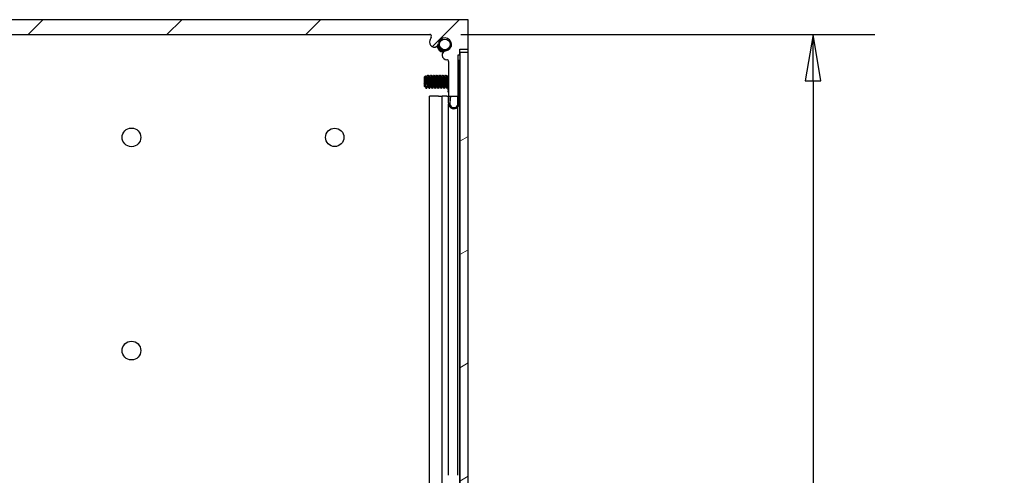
# Model space of a CAD drawing. Header units: millimetres. Extents: x 64 to 1798, y 64 to 1387.
# Tile 53 of 65: x 964 to 1176, y 930 to 1028. Entities that reach past the tile are written whole.
import ezdxf

# ---------------------------------------------------------------- set-up
doc = ezdxf.new("R2010")
doc.units = ezdxf.units.MM
doc.header["$LTSCALE"] = 6.666667
for name, color, linetype, lineweight in [('Dimension (ANSI)', 7, 'Continuous', 25), ('Hatch (ANSI)', 7, 'Continuous', 18), ('Visible (ANSI)', 7, 'Continuous', 25)]:
    doc.layers.add(name, color=color, linetype=linetype, lineweight=lineweight)
doc.styles.add('Note Text (ANSI)', font='tahoma.ttf')
doc.dimstyles.new('Default - mm (ANSI)', dxfattribs={"dimscale": 6.666667, "dimtxt": 1.75, "dimasz": 1.5, "dimexe": 2, "dimexo": 1, "dimgap": 0.8, "dimtad": 0, "dimtih": 1, "dimtoh": 1, "dimrnd": 1e-08, "dimzin": 0, "dimdsep": 46, "dimtxsty": 'Note Text (ANSI)', "dimblk": 'Filled-2', "dimcen": 0.09, "dimdle": 10, "dimclrd": 256, "dimclre": 256, "dimclrt": 256, "dimadec": 1, "dimazin": 0, "dimtfac": 1.741714, "dimtofl": 0, "dimtmove": 0, "dimatfit": 3, "dimldrblk": 'Filled-1', "dimfxl": 1, "dimtolj": 1, "dimtzin": 0, "dimlwd": -1, "dimlwe": -1, "dimarcsym": 0})

# ---------------------------------------------------------------- blocks, each defined once
blk = doc.blocks.new('Filled-2')
at = {"color": 0}
for p, q in [((0, 0), (-1, 0.167)), ((-1, 0.167), (-1, -0.167)), ((-1, 0), (0, 0)), ((-1, -0.167), (0, 0))]:
    blk.add_line(p, q, dxfattribs=at)
at = {"color": 0, "flags": 128}
blk.add_lwpolyline([(-1, -0.167), (0, 0), (-1, 0.167), (-1, -0.167)], dxfattribs=at)
at = {"color": 0}
blk.add_solid([(-1, -0.167), (0, 0), (-1, 0.167), (-1, -0.167)], dxfattribs=at)
blk = doc.blocks.new('*D11')
at = {"layer": 'Defpoints', "color": 0, "transparency": 16777216}
for p in [(1052.03, 1025.28), (1134.7, 1025.28), (1052.03, 472.85)]:
    blk.add_point(p, dxfattribs=at)
at = {"layer": 'Dimension (ANSI)', "transparency": 16777216}
for p, q in [((1058.69, 1025.28), (1148.04, 1025.28)), ((1134.7, 1015.28), (1134.7, 773.44)), ((1134.7, 482.85), (1134.7, 724.69)), ((1058.69, 472.85), (1148.04, 472.85))]:
    blk.add_line(p, q, dxfattribs=at)
at = {"layer": 'Dimension (ANSI)', "transparency": 16777216, "xscale": 10, "yscale": 10, "zscale": 10}
for p, rotation in [((1134.7, 1025.28), 90), ((1134.7, 472.85), 270)]:
    blk.add_blockref('Filled-2', p, dxfattribs=dict(at, rotation=rotation))
at = {"layer": 'Dimension (ANSI)', "transparency": 16777216, "char_height": 11.6667, "attachment_point": 5, "style": 'Note Text (ANSI)'}
for s, insert in [('\\A1; 552.43 mm', (1134.7, 760.47)), ('\\A1;[21.749 in]', (1134.7, 736.1))]:
    blk.add_mtext(s, dxfattribs=dict(at, insert=insert))
blk = doc.blocks.new('Filled-1')
at = {"color": 0}
for p, q in [((0, 0), (-1, 0.333)), ((-1, 0.333), (-1, -0.333)), ((-1, 0), (0, 0)), ((-1, -0.333), (0, 0))]:
    blk.add_line(p, q, dxfattribs=at)
at = {"color": 0, "flags": 128}
blk.add_lwpolyline([(-1, -0.333), (0, 0), (-1, 0.333), (-1, -0.333)], dxfattribs=at)
at = {"color": 0}
blk.add_solid([(-1, -0.333), (0, 0), (-1, 0.333), (-1, -0.333)], dxfattribs=at)

msp = doc.modelspace()

# ---------------------------------------------------------------- hatches: boundary and pattern name
at = {"layer": 'Hatch (ANSI)'}
h = msp.add_hatch(dxfattribs=at)
h.set_pattern_fill('ANSI31', color=256, scale=169.333333, style=0)
h.set_pattern_definition([(45, (0, 0), (-14.9671, 14.9671), [])])
edge = h.paths.add_edge_path()
edge.add_line((1060.3367, 1022.104), (1060.3367, 1028.454))
edge.add_line((1060.3367, 1028.454), (883.2987, 1028.454))
edge.add_line((883.2987, 1028.454), (883.2987, 1022.104))
edge.add_line((883.2987, 1022.104), (885.1277, 1022.104))
edge.add_line((885.1277, 1022.104), (885.1277, 1020.834))
edge.add_line((885.1277, 1020.834), (885.5087, 1020.834))
edge.add_line((885.5087, 1020.834), (885.5087, 1011.944))
edge.add_line((885.5087, 1011.944), (887.5407, 1011.944))
edge.add_line((887.5407, 1011.944), (887.5407, 1019.4427))
edge.add_ellipse((887.9217, 1019.4427), major_axis=(-0.381, 0), ratio=1, start_angle=267.543268, end_angle=360, ccw=False)
edge.add_ellipse((887.9794, 1020.7876), major_axis=(-0.0414, -0.9643), ratio=1, start_angle=0, end_angle=173.339678)
edge.add_ellipse((888.3537, 1023.12), major_axis=(-0.2214, -1.3794), ratio=1, start_angle=108.234109, end_angle=360, ccw=False)
edge.add_ellipse((890.6861, 1023.4943), major_axis=(-0.953, -0.1529), ratio=1, start_angle=0, end_angle=180)
edge.add_ellipse((888.3537, 1023.12), major_axis=(3.2854, 0.5272), ratio=1, start_angle=0, end_angle=19.532567)
edge.add_ellipse((891.6081, 1024.898), major_axis=(-0.3344, -0.1827), ratio=1, start_angle=241.350379, end_angle=360, ccw=False)
edge.add_line((891.6081, 1025.279), (1052.0274, 1025.279))
edge.add_ellipse((1052.0274, 1024.898), major_axis=(0, 0.381), ratio=1, start_angle=241.350379, end_angle=360, ccw=False)
edge.add_ellipse((1055.2817, 1023.12), major_axis=(-2.92, 1.5953), ratio=1, start_angle=0, end_angle=19.532567)
edge.add_ellipse((1052.9494, 1023.4943), major_axis=(-0.953, 0.1529), ratio=1, start_angle=0, end_angle=180)
edge.add_ellipse((1055.2817, 1023.12), major_axis=(-1.3794, 0.2214), ratio=1, start_angle=108.234109, end_angle=360, ccw=False)
edge.add_ellipse((1055.656, 1020.7876), major_axis=(-0.1529, 0.953), ratio=1, start_angle=0, end_angle=173.339678)
edge.add_ellipse((1055.7137, 1019.4427), major_axis=(-0.0163, 0.3806), ratio=1, start_angle=267.543268, end_angle=360, ccw=False)
edge.add_line((1056.0947, 1019.4427), (1056.0947, 1011.944))
edge.add_line((1056.0947, 1011.944), (1058.1267, 1011.944))
edge.add_line((1058.1267, 1011.944), (1058.1267, 1020.834))
edge.add_line((1058.1267, 1020.834), (1058.5077, 1020.834))
edge.add_line((1058.5077, 1020.834), (1058.5077, 1022.104))
edge.add_line((1058.5077, 1022.104), (1060.3367, 1022.104))
h = msp.add_hatch(dxfattribs=at)
h.set_pattern_fill('ANSI31', color=256, scale=169.333333, angle=-15, style=0)
h.set_pattern_definition([(30, (0, 0), (-10.58333, 18.33087), [])])
h.paths.add_polyline_path([(1060.3237, 1021.3647), (1058.5203, 1021.3647), (1058.5203, 476.7633), (1060.3237, 476.7633)])

# ---------------------------------------------------------------- linework, layer by layer
at = {"layer": 'Visible (ANSI)'}
for p, q in [((1060.3367, 1028.454), (883.2987, 1028.454)), ((1060.3367, 1022.104), (1060.3367, 1028.454)), ((891.6081, 1025.279), (1052.0274, 1025.279)), ((1058.5077, 1020.834), (1058.5077, 1022.104)), ((1058.5077, 1022.104), (1060.3367, 1022.104)), ((1060.3237, 1021.3647), (1060.3237, 1022.104)), ((1056.0833, 1019.5271), (1056.0848, 1019.5291)), ((1056.0856, 1019.5254), (1056.0833, 1019.5271)), ((1056.0947, 1019.4427), (1056.0947, 1011.944)), ((1058.1267, 1011.944), (1058.1267, 1020.834)), ((1058.1267, 1020.834), (1058.5077, 1020.834)), ((1058.1267, 1019.729), (1058.3767, 1019.729)), ((1058.3767, 1019.729), (1058.3767, 1010.379)), ((1060.3237, 1021.3647), (1058.5203, 1021.3647)), ((1058.5203, 1021.3647), (1058.5203, 476.7633)), ((1060.3237, 476.7633), (1060.3237, 1021.3647)), ((1050.7987, 1016.0116), (1051.1218, 1016.3347)), ((1050.7987, 1016.0116), (1050.7987, 1014.1193)), ((1050.8454, 1015.3886), (1050.8454, 1014.6208)), ((1051.2849, 1016.0583), (1051.3544, 1016.0583)), ((1051.5925, 1016.4879), (1051.6719, 1016.4879)), ((1051.9199, 1016.0583), (1051.9894, 1016.0583)), ((1052.2275, 1016.4879), (1052.3069, 1016.4879)), ((1052.5549, 1016.0583), (1052.6244, 1016.0583)), ((1052.8625, 1016.4879), (1052.9419, 1016.4879)), ((1053.1899, 1016.0583), (1053.2594, 1016.0583)), ((1053.4975, 1016.4879), (1053.5769, 1016.4879)), ((1053.8249, 1016.0583), (1053.8944, 1016.0583)), ((1054.1325, 1016.4879), (1054.2119, 1016.4879)), ((1054.4599, 1016.0583), (1054.5294, 1016.0583)), ((1054.7675, 1016.4879), (1054.8469, 1016.4879)), ((1055.0949, 1016.0583), (1055.1644, 1016.0583)), ((1055.4025, 1016.4879), (1055.4819, 1016.4879)), ((1055.7299, 1016.0583), (1055.7994, 1016.0583)), ((1056.0375, 1016.4879), (1056.0947, 1016.4879)), ((1058.3767, 1016.2427), (1058.5203, 1016.3863)), ((1050.7987, 1014.1193), (1050.9175, 1014.0006)), ((1050.9575, 1014.0727), (1051.0269, 1014.0727)), ((1051.275, 1013.6431), (1051.275, 1014.0689)), ((1051.275, 1013.6431), (1051.3544, 1013.6431)), ((1051.5925, 1014.0727), (1051.6619, 1014.0727)), ((1051.91, 1013.6431), (1051.9894, 1013.6431)), ((1052.2275, 1014.0727), (1052.2969, 1014.0727)), ((1052.545, 1013.6431), (1052.6244, 1013.6431)), ((1052.8625, 1014.0727), (1052.9319, 1014.0727)), ((1053.18, 1013.6431), (1053.2594, 1013.6431)), ((1053.4975, 1014.0727), (1053.5669, 1014.0727)), ((1053.815, 1013.6431), (1053.8944, 1013.6431)), ((1054.1325, 1014.0727), (1054.2019, 1014.0727)), ((1054.45, 1013.6431), (1054.5294, 1013.6431)), ((1054.7675, 1014.0727), (1054.8369, 1014.0727)), ((1055.085, 1013.6431), (1055.1644, 1013.6431)), ((1055.4025, 1014.0727), (1055.4719, 1014.0727)), ((1055.72, 1013.6431), (1055.7994, 1013.6431)), ((1055.9801, 1013.2847), (1055.9434, 1012.9437)), ((1055.9801, 1013.2847), (1056.0477, 1013.9141)), ((1056.0375, 1014.0727), (1056.0648, 1014.0727)), ((1056.0477, 1013.9141), (1056.074, 1014.1588)), ((1058.4401, 1013.8249), (1058.5203, 1013.7447)), ((1053.8894, 1011.954), (1051.9712, 1011.954)), ((1051.9712, 927.8568), (1051.9712, 1011.954)), ((1053.8894, 1011.954), (1054.6778, 1011.954)), ((1055.6844, 1011.954), (1054.6778, 1011.954)), ((1054.6778, 928.1387), (1054.6778, 1011.954)), ((1055.6844, 1011.954), (1056.0817, 1011.954)), ((1056.0817, 1011.954), (1056.0947, 1011.954)), ((1056.0817, 1010.4861), (1056.0817, 1011.954)), ((1056.0833, 1010.5019), (1056.2383, 1011.944)), ((1056.0947, 1011.944), (1058.1267, 1011.944)), ((1056.4897, 1011.944), (1056.3319, 1010.4751)), ((1058.1137, 1010.2266), (1058.1137, 1011.944)), ((1058.1267, 1010.379), (1058.1267, 1011.944)), ((1058.3767, 1011.954), (1058.4947, 1011.954)), ((1058.4947, 1011.954), (1058.5203, 1011.954)), ((1058.4947, 928.1592), (1058.4947, 1011.954)), ((1056.0817, 930.114), (1056.0817, 1010.2719)), ((1058.1137, 930.114), (1058.1137, 1009.647))]:
    msp.add_line(p, q, dxfattribs=at)
for centre, radius in [((1055.2817, 1023.12), 1.1573), ((987.6797, 1003.054), 2.0193), ((1031.5297, 1003.054), 1.981), ((987.6797, 957.0292), 2.0193)]:
    msp.add_circle(centre, radius, dxfattribs=at)
for centre, radius, start, end in [((1055.2817, 1023.12), 3.3274, 151.350379, 170.882946), ((1052.0274, 1024.898), 0.381, 331.350379, 90), ((1055.2817, 1023.12), 1.397, 279.117054, 170.882946), ((1052.9494, 1023.4943), 0.9652, 170.882946, 350.882946), ((1055.2817, 1023.12), 1.75, 192.031061, 257.968939), ((1055.656, 1020.7876), 0.9652, 99.117054, 272.456732), ((1055.2817, 1023.12), 1.2156, 333.644372, 18.644372), ((1055.7137, 1019.4427), 0.381, 0, 92.456732), ((1056.5363, 1013.0361), 0.6, 188.865854, 222.617192), ((1057.2267, 1010.379), 1.15, 173.865854, 0), ((1057.2267, 1010.379), 0.9, 173.865854, 0)]:
    msp.add_arc(centre, radius, start, end, dxfattribs=at)
for points, knots in [([(1053.6059, 1022.7867), (1053.7147, 1022.5617), (1053.8603, 1022.3548), (1054.1287, 1022.0831), (1054.2268, 1021.9994), (1054.3756, 1021.8927), (1054.4206, 1021.8628), (1054.477, 1021.8281), (1054.4875, 1021.8217), (1054.5027, 1021.8127), (1054.5074, 1021.81), (1054.5154, 1021.8053), (1054.5188, 1021.8034), (1054.5254, 1021.7996), (1054.5285, 1021.7978), (1054.5359, 1021.7935), (1054.5402, 1021.7911), (1054.555, 1021.7828), (1054.5655, 1021.777), (1054.6797, 1021.7152), (1054.7877, 1021.6671), (1054.9645, 1021.6044), (1055.0281, 1021.5851), (1055.0897, 1021.5691)], [-0.208286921, -0.208286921, -0.208286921, -0.208286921, -0.160375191, -0.160375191, -0.135790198, -0.135790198, -0.125536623, -0.125536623, -0.123202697, -0.123202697, -0.122184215, -0.122184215, -0.121436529, -0.121436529, -0.12074769, -0.12074769, -0.119815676, -0.119815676, -0.117535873, -0.117535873, -0.095168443, -0.095168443, -0.082043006, -0.082043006, -0.082043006, -0.082043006]), ([(1053.8483, 1023.12), (1053.8563, 1022.9714), (1053.8851, 1022.8527), (1053.9531, 1022.646), (1054.0038, 1022.5394), (1054.1564, 1022.301), (1054.2765, 1022.1679), (1054.572, 1021.9572), (1054.7352, 1021.8841), (1055.0681, 1021.8086), (1055.2456, 1021.7994), (1055.5836, 1021.8587), (1055.7339, 1021.9154), (1056.0073, 1022.0825), (1056.1051, 1022.178), (1056.254, 1022.3509), (1056.3219, 1022.4613), (1056.371, 1022.5803)], [-0.258086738, -0.258086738, -0.258086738, -0.258086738, -0.234785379, -0.234785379, -0.207450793, -0.207450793, -0.168908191, -0.168908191, -0.132153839, -0.132153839, -0.098081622, -0.098081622, -0.068588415, -0.068588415, -0.038712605, -0.038712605, 0, 0, 0, 0]), ([(1051.2239, 1015.0655), (1051.2171, 1015.2238), (1051.211, 1015.348), (1051.2002, 1015.5574), (1051.1942, 1015.6643), (1051.1797, 1015.9001), (1051.1712, 1016.0188), (1051.1593, 1016.159), (1051.1556, 1016.2001), (1051.1437, 1016.2995), (1051.1351, 1016.3346), (1051.1247, 1016.3367), (1051.1232, 1016.3361), (1051.1218, 1016.3347)], [-0.327507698, -0.327507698, -0.327507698, -0.327507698, -0.298679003, -0.298679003, -0.265137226, -0.265137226, -0.218249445, -0.218249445, -0.194983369, -0.194983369, -0.148477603, -0.148477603, -0.140894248, -0.140894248, -0.140894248, -0.140894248]), ([(1050.9292, 1014.0049), (1050.9235, 1013.9948), (1050.9177, 1013.9964), (1050.9028, 1014.0307), (1050.8939, 1014.079), (1050.8778, 1014.2226), (1050.8711, 1014.3003), (1050.859, 1014.4423), (1050.8522, 1014.5283), (1050.8454, 1014.6208)], [-0.0993809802, -0.0993809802, -0.0993809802, -0.0993809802, -0.0821352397, -0.0821352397, -0.0557038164, -0.0557038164, -0.030124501, -0.030124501, 0, 0, 0, 0]), ([(1050.9188, 1015.0655), (1050.9289, 1015.0133), (1050.9481, 1014.9144), (1050.9922, 1014.694), (1051.0107, 1014.6031), (1051.0575, 1014.3761), (1051.0851, 1014.2459), (1051.1453, 1013.9767), (1051.1703, 1013.8761), (1051.2198, 1013.7264), (1051.2477, 1013.6704), (1051.275, 1013.6431)], [-0.169469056, -0.169469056, -0.169469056, -0.169469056, -0.142100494, -0.142100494, -0.122546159, -0.122546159, -0.091769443, -0.091769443, -0.050399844, -0.050399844, 0, 0, 0, 0]), ([(1051.275, 1014.0689), (1051.2665, 1014.2049), (1051.2578, 1014.3618), (1051.249, 1014.5325), (1051.2446, 1014.6178), (1051.2403, 1014.7051), (1051.2361, 1014.7943), (1051.2319, 1014.8835), (1051.2278, 1014.9754), (1051.2239, 1015.0655)], [0, 0, 0, 0, 0.00054045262, 0.00054045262, 0.00054045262, 0.00081067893, 0.00081067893, 0.00081067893, 0.00108090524, 0.00108090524, 0.00108090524, 0.00108090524]), ([(1058.4401, 1013.8249), (1058.4322, 1013.8328), (1058.4243, 1013.866), (1058.4102, 1013.9715), (1058.403, 1014.0494), (1058.3879, 1014.2463), (1058.3824, 1014.324), (1058.3767, 1014.408)], [-0.529903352, -0.529903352, -0.529903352, -0.529903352, -0.438646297, -0.438646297, -0.360774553, -0.360774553, -0.318392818, -0.318392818, -0.318392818, -0.318392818])]:
    msp.add_open_spline(points, degree=3, knots=knots, dxfattribs=at)
for points in [[(1053.8474, 1023.1404), (1053.8476, 1023.1334), (1053.8479, 1023.1266), (1053.8483, 1023.12)], [(1056.4336, 1023.5086), (1056.5085, 1023.389), (1056.5605, 1023.2589), (1056.5891, 1023.12)], [(1056.5891, 1023.12), (1056.607, 1023.0327), (1056.6309, 1022.8785), (1056.6086, 1022.683)], [(1050.8454, 1015.3886), (1050.8721, 1015.2898), (1050.8967, 1015.18), (1050.9188, 1015.0655)], [(1051.1317, 1016.3309), (1051.1859, 1016.2342), (1051.2402, 1016.1376), (1051.2946, 1016.041)], [(1051.3444, 1016.0583), (1051.4228, 1016.1972), (1051.5007, 1016.3363), (1051.5785, 1016.4755)], [(1051.6858, 1016.4755), (1051.7669, 1016.3305), (1051.848, 1016.1856), (1051.9296, 1016.041)], [(1051.9794, 1016.0583), (1052.0578, 1016.1972), (1052.1357, 1016.3363), (1052.2135, 1016.4755)], [(1052.3208, 1016.4755), (1052.4019, 1016.3305), (1052.483, 1016.1856), (1052.5646, 1016.041)], [(1052.6144, 1016.0583), (1052.6928, 1016.1972), (1052.7707, 1016.3363), (1052.8485, 1016.4755)], [(1052.9558, 1016.4755), (1053.0369, 1016.3305), (1053.118, 1016.1856), (1053.1996, 1016.041)], [(1053.2494, 1016.0583), (1053.3278, 1016.1972), (1053.4057, 1016.3363), (1053.4835, 1016.4755)], [(1053.5908, 1016.4755), (1053.6719, 1016.3305), (1053.753, 1016.1856), (1053.8346, 1016.041)], [(1053.8844, 1016.0583), (1053.9628, 1016.1972), (1054.0407, 1016.3363), (1054.1185, 1016.4755)], [(1054.2258, 1016.4755), (1054.3069, 1016.3305), (1054.388, 1016.1856), (1054.4696, 1016.041)], [(1054.5194, 1016.0583), (1054.5978, 1016.1972), (1054.6757, 1016.3363), (1054.7535, 1016.4755)], [(1054.8608, 1016.4755), (1054.9419, 1016.3305), (1055.023, 1016.1856), (1055.1046, 1016.041)], [(1055.1544, 1016.0583), (1055.2328, 1016.1972), (1055.3107, 1016.3363), (1055.3885, 1016.4755)], [(1055.4958, 1016.4755), (1055.5769, 1016.3305), (1055.658, 1016.1856), (1055.7396, 1016.041)], [(1055.7894, 1016.0583), (1055.8678, 1016.1972), (1055.9457, 1016.3363), (1056.0235, 1016.4755)], [(1058.5051, 1016.371), (1058.5102, 1016.3801), (1058.5153, 1016.3892), (1058.5203, 1016.3982)], [(1050.9674, 1014.0727), (1050.9547, 1014.0501), (1050.9419, 1014.0275), (1050.9292, 1014.0049)], [(1051.243, 1013.6878), (1051.1679, 1013.8219), (1051.0927, 1013.956), (1051.0172, 1014.0899)], [(1051.6024, 1014.0727), (1051.5241, 1013.9338), (1051.4461, 1013.7947), (1051.3683, 1013.6555)], [(1051.896, 1013.6555), (1051.815, 1013.8004), (1051.7338, 1013.9453), (1051.6522, 1014.0899)], [(1052.2374, 1014.0727), (1052.1591, 1013.9338), (1052.0811, 1013.7947), (1052.0033, 1013.6555)], [(1052.531, 1013.6555), (1052.45, 1013.8004), (1052.3688, 1013.9453), (1052.2872, 1014.0899)], [(1052.8724, 1014.0727), (1052.7941, 1013.9338), (1052.7161, 1013.7947), (1052.6383, 1013.6555)], [(1053.166, 1013.6555), (1053.085, 1013.8004), (1053.0038, 1013.9453), (1052.9222, 1014.0899)], [(1053.5074, 1014.0727), (1053.4291, 1013.9338), (1053.3511, 1013.7947), (1053.2733, 1013.6555)], [(1053.801, 1013.6555), (1053.72, 1013.8004), (1053.6388, 1013.9453), (1053.5572, 1014.0899)], [(1054.1424, 1014.0727), (1054.0641, 1013.9338), (1053.9861, 1013.7947), (1053.9083, 1013.6555)], [(1054.436, 1013.6555), (1054.355, 1013.8004), (1054.2738, 1013.9453), (1054.1922, 1014.0899)], [(1054.7774, 1014.0727), (1054.6991, 1013.9338), (1054.6211, 1013.7947), (1054.5433, 1013.6555)], [(1055.071, 1013.6555), (1054.99, 1013.8004), (1054.9088, 1013.9453), (1054.8272, 1014.0899)], [(1055.4124, 1014.0727), (1055.3341, 1013.9338), (1055.2561, 1013.7947), (1055.1783, 1013.6555)], [(1055.706, 1013.6555), (1055.625, 1013.8004), (1055.5438, 1013.9453), (1055.4622, 1014.0899)], [(1056.0474, 1014.0727), (1055.9691, 1013.9338), (1055.8911, 1013.7947), (1055.8133, 1013.6555)], [(1058.4453, 1013.8197), (1058.4224, 1013.779), (1058.3996, 1013.7382), (1058.3767, 1013.6974)]]:
    msp.add_open_spline(points, degree=3, dxfattribs=at)
for points, weights, knots in [([(1050.8454, 1015.3886), (1050.8628, 1015.2316), (1050.8781, 1015.0655), (1050.931, 1014.4923), (1050.9839, 1014.2057), (1050.9995, 1014.1213), (1051.0172, 1014.0899)], [0.941670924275, 0.957095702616, 1, 0.866025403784, 1, 0.956426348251, 0.941196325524], [0.0279141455, 0.0279141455, 0.0279141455, 0.03125, 0.03125, 0.0416666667, 0.0416666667, 0.0450545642, 0.0450545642, 0.0450545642]), ([(1051.2946, 1016.041), (1051.3123, 1016.0097), (1051.3279, 1015.9253), (1051.3808, 1015.6387), (1051.4337, 1015.0655), (1051.4867, 1014.4923), (1051.5396, 1014.2057), (1051.5641, 1014.0727), (1051.5925, 1014.0727)], [0.941196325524, 0.956426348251, 1, 0.866025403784, 1, 0.866025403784, 1, 0.933012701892, 0.933012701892], [0.0799454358, 0.0799454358, 0.0799454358, 0.0833333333, 0.0833333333, 0.09375, 0.09375, 0.1041666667, 0.1041666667, 0.109375, 0.109375, 0.109375]), ([(1051.3544, 1016.0583), (1051.3827, 1016.0583), (1051.4073, 1015.9253), (1051.4602, 1015.6387), (1051.5131, 1015.0655), (1051.566, 1014.4923), (1051.6189, 1014.2057), (1051.6345, 1014.1213), (1051.6522, 1014.0899)], [0.933012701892, 0.933012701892, 1, 0.866025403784, 1, 0.866025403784, 1, 0.956426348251, 0.941196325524], [0.078125, 0.078125, 0.078125, 0.0833333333, 0.0833333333, 0.09375, 0.09375, 0.1041666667, 0.1041666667, 0.1075545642, 0.1075545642, 0.1075545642]), ([(1051.5785, 1016.4755), (1051.6142, 1016.5393), (1051.6454, 1016.2973), (1051.6983, 1015.8867), (1051.7512, 1015.0655)], [0.937106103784, 0.916453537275, 1, 0.866025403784, 1], [0.0768375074, 0.0768375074, 0.0768375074, 0.0833333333, 0.0833333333, 0.09375, 0.09375, 0.09375]), ([(1051.6719, 1016.4879), (1051.7002, 1016.4879), (1051.7248, 1016.2973), (1051.7777, 1015.8867), (1051.8306, 1015.0655)], [0.933012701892, 0.933012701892, 1, 0.866025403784, 1], [0.140625, 0.140625, 0.140625, 0.1458333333, 0.1458333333, 0.15625, 0.15625, 0.15625]), ([(1051.9296, 1016.041), (1051.9473, 1016.0097), (1051.9629, 1015.9253), (1052.0158, 1015.6387), (1052.0687, 1015.0655), (1052.1217, 1014.4923), (1052.1746, 1014.2057), (1052.1991, 1014.0727), (1052.2275, 1014.0727)], [0.941196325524, 0.956426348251, 1, 0.866025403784, 1, 0.866025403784, 1, 0.933012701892, 0.933012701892], [0.1424454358, 0.1424454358, 0.1424454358, 0.1458333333, 0.1458333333, 0.15625, 0.15625, 0.1666666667, 0.1666666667, 0.171875, 0.171875, 0.171875]), ([(1051.9894, 1016.0583), (1052.0177, 1016.0583), (1052.0423, 1015.9253), (1052.0952, 1015.6387), (1052.1481, 1015.0655), (1052.201, 1014.4923), (1052.2539, 1014.2057), (1052.2695, 1014.1213), (1052.2872, 1014.0899)], [0.933012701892, 0.933012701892, 1, 0.866025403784, 1, 0.866025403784, 1, 0.956426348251, 0.941196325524], [0.140625, 0.140625, 0.140625, 0.1458333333, 0.1458333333, 0.15625, 0.15625, 0.1666666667, 0.1666666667, 0.1700545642, 0.1700545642, 0.1700545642]), ([(1052.2135, 1016.4755), (1052.2492, 1016.5393), (1052.2804, 1016.2973), (1052.3333, 1015.8867), (1052.3862, 1015.0655)], [0.937106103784, 0.916453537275, 1, 0.866025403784, 1], [0.1393375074, 0.1393375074, 0.1393375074, 0.1458333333, 0.1458333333, 0.15625, 0.15625, 0.15625]), ([(1052.3069, 1016.4879), (1052.3352, 1016.4879), (1052.3598, 1016.2973), (1052.4127, 1015.8867), (1052.4656, 1015.0655)], [0.933012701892, 0.933012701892, 1, 0.866025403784, 1], [0.203125, 0.203125, 0.203125, 0.2083333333, 0.2083333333, 0.21875, 0.21875, 0.21875]), ([(1052.5646, 1016.041), (1052.5823, 1016.0097), (1052.5979, 1015.9253), (1052.6508, 1015.6387), (1052.7037, 1015.0655), (1052.7567, 1014.4923), (1052.8096, 1014.2057), (1052.8341, 1014.0727), (1052.8625, 1014.0727)], [0.941196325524, 0.956426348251, 1, 0.866025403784, 1, 0.866025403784, 1, 0.933012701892, 0.933012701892], [0.2049454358, 0.2049454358, 0.2049454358, 0.2083333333, 0.2083333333, 0.21875, 0.21875, 0.2291666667, 0.2291666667, 0.234375, 0.234375, 0.234375]), ([(1052.6244, 1016.0583), (1052.6527, 1016.0583), (1052.6773, 1015.9253), (1052.7302, 1015.6387), (1052.7831, 1015.0655), (1052.836, 1014.4923), (1052.8889, 1014.2057), (1052.9045, 1014.1213), (1052.9222, 1014.0899)], [0.933012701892, 0.933012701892, 1, 0.866025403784, 1, 0.866025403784, 1, 0.956426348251, 0.941196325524], [0.203125, 0.203125, 0.203125, 0.2083333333, 0.2083333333, 0.21875, 0.21875, 0.2291666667, 0.2291666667, 0.2325545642, 0.2325545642, 0.2325545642]), ([(1052.8485, 1016.4755), (1052.8842, 1016.5393), (1052.9154, 1016.2973), (1052.9683, 1015.8867), (1053.0212, 1015.0655)], [0.937106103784, 0.916453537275, 1, 0.866025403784, 1], [0.2018375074, 0.2018375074, 0.2018375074, 0.2083333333, 0.2083333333, 0.21875, 0.21875, 0.21875]), ([(1052.9419, 1016.4879), (1052.9702, 1016.4879), (1052.9948, 1016.2973), (1053.0477, 1015.8867), (1053.1006, 1015.0655)], [0.933012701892, 0.933012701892, 1, 0.866025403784, 1], [0.265625, 0.265625, 0.265625, 0.2708333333, 0.2708333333, 0.28125, 0.28125, 0.28125]), ([(1053.1996, 1016.041), (1053.2173, 1016.0097), (1053.2329, 1015.9253), (1053.2858, 1015.6387), (1053.3387, 1015.0655), (1053.3917, 1014.4923), (1053.4446, 1014.2057), (1053.4691, 1014.0727), (1053.4975, 1014.0727)], [0.941196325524, 0.956426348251, 1, 0.866025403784, 1, 0.866025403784, 1, 0.933012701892, 0.933012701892], [0.2674454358, 0.2674454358, 0.2674454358, 0.2708333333, 0.2708333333, 0.28125, 0.28125, 0.2916666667, 0.2916666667, 0.296875, 0.296875, 0.296875]), ([(1053.2594, 1016.0583), (1053.2877, 1016.0583), (1053.3123, 1015.9253), (1053.3652, 1015.6387), (1053.4181, 1015.0655), (1053.471, 1014.4923), (1053.5239, 1014.2057), (1053.5395, 1014.1213), (1053.5572, 1014.0899)], [0.933012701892, 0.933012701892, 1, 0.866025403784, 1, 0.866025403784, 1, 0.956426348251, 0.941196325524], [0.265625, 0.265625, 0.265625, 0.2708333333, 0.2708333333, 0.28125, 0.28125, 0.2916666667, 0.2916666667, 0.2950545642, 0.2950545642, 0.2950545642]), ([(1053.4835, 1016.4755), (1053.5192, 1016.5393), (1053.5504, 1016.2973), (1053.6033, 1015.8867), (1053.6562, 1015.0655)], [0.937106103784, 0.916453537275, 1, 0.866025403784, 1], [0.2643375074, 0.2643375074, 0.2643375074, 0.2708333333, 0.2708333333, 0.28125, 0.28125, 0.28125]), ([(1053.5769, 1016.4879), (1053.6052, 1016.4879), (1053.6298, 1016.2973), (1053.6827, 1015.8867), (1053.7356, 1015.0655)], [0.933012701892, 0.933012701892, 1, 0.866025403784, 1], [0.328125, 0.328125, 0.328125, 0.3333333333, 0.3333333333, 0.34375, 0.34375, 0.34375]), ([(1053.8346, 1016.041), (1053.8523, 1016.0097), (1053.8679, 1015.9253), (1053.9208, 1015.6387), (1053.9737, 1015.0655), (1054.0267, 1014.4923), (1054.0796, 1014.2057), (1054.1041, 1014.0727), (1054.1325, 1014.0727)], [0.941196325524, 0.956426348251, 1, 0.866025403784, 1, 0.866025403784, 1, 0.933012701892, 0.933012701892], [0.3299454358, 0.3299454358, 0.3299454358, 0.3333333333, 0.3333333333, 0.34375, 0.34375, 0.3541666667, 0.3541666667, 0.359375, 0.359375, 0.359375]), ([(1053.8944, 1016.0583), (1053.9227, 1016.0583), (1053.9473, 1015.9253), (1054.0002, 1015.6387), (1054.0531, 1015.0655), (1054.106, 1014.4923), (1054.1589, 1014.2057), (1054.1745, 1014.1213), (1054.1922, 1014.0899)], [0.933012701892, 0.933012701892, 1, 0.866025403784, 1, 0.866025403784, 1, 0.956426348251, 0.941196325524], [0.328125, 0.328125, 0.328125, 0.3333333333, 0.3333333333, 0.34375, 0.34375, 0.3541666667, 0.3541666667, 0.3575545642, 0.3575545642, 0.3575545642]), ([(1054.1185, 1016.4755), (1054.1542, 1016.5393), (1054.1854, 1016.2973), (1054.2383, 1015.8867), (1054.2912, 1015.0655)], [0.937106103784, 0.916453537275, 1, 0.866025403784, 1], [0.3268375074, 0.3268375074, 0.3268375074, 0.3333333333, 0.3333333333, 0.34375, 0.34375, 0.34375]), ([(1054.2119, 1016.4879), (1054.2402, 1016.4879), (1054.2648, 1016.2973), (1054.3177, 1015.8867), (1054.3706, 1015.0655)], [0.933012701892, 0.933012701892, 1, 0.866025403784, 1], [0.390625, 0.390625, 0.390625, 0.3958333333, 0.3958333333, 0.40625, 0.40625, 0.40625]), ([(1054.4696, 1016.041), (1054.4873, 1016.0097), (1054.5029, 1015.9253), (1054.5558, 1015.6387), (1054.6087, 1015.0655), (1054.6617, 1014.4923), (1054.7146, 1014.2057), (1054.7391, 1014.0727), (1054.7675, 1014.0727)], [0.941196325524, 0.956426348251, 1, 0.866025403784, 1, 0.866025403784, 1, 0.933012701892, 0.933012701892], [0.3924454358, 0.3924454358, 0.3924454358, 0.3958333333, 0.3958333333, 0.40625, 0.40625, 0.4166666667, 0.4166666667, 0.421875, 0.421875, 0.421875]), ([(1054.5294, 1016.0583), (1054.5577, 1016.0583), (1054.5823, 1015.9253), (1054.6352, 1015.6387), (1054.6881, 1015.0655), (1054.741, 1014.4923), (1054.7939, 1014.2057), (1054.8095, 1014.1213), (1054.8272, 1014.0899)], [0.933012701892, 0.933012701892, 1, 0.866025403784, 1, 0.866025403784, 1, 0.956426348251, 0.941196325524], [0.390625, 0.390625, 0.390625, 0.3958333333, 0.3958333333, 0.40625, 0.40625, 0.4166666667, 0.4166666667, 0.4200545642, 0.4200545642, 0.4200545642]), ([(1054.7535, 1016.4755), (1054.7892, 1016.5393), (1054.8204, 1016.2973), (1054.8733, 1015.8867), (1054.9262, 1015.0655)], [0.937106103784, 0.916453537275, 1, 0.866025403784, 1], [0.3893375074, 0.3893375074, 0.3893375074, 0.3958333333, 0.3958333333, 0.40625, 0.40625, 0.40625]), ([(1054.8469, 1016.4879), (1054.8752, 1016.4879), (1054.8998, 1016.2973), (1054.9527, 1015.8867), (1055.0056, 1015.0655)], [0.933012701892, 0.933012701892, 1, 0.866025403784, 1], [0.453125, 0.453125, 0.453125, 0.4583333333, 0.4583333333, 0.46875, 0.46875, 0.46875]), ([(1055.1046, 1016.041), (1055.1223, 1016.0097), (1055.1379, 1015.9253), (1055.1908, 1015.6387), (1055.2437, 1015.0655), (1055.2967, 1014.4923), (1055.3496, 1014.2057), (1055.3741, 1014.0727), (1055.4025, 1014.0727)], [0.941196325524, 0.956426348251, 1, 0.866025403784, 1, 0.866025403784, 1, 0.933012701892, 0.933012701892], [0.4549454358, 0.4549454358, 0.4549454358, 0.4583333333, 0.4583333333, 0.46875, 0.46875, 0.4791666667, 0.4791666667, 0.484375, 0.484375, 0.484375]), ([(1055.1644, 1016.0583), (1055.1927, 1016.0583), (1055.2173, 1015.9253), (1055.2702, 1015.6387), (1055.3231, 1015.0655), (1055.376, 1014.4923), (1055.4289, 1014.2057), (1055.4445, 1014.1213), (1055.4622, 1014.0899)], [0.933012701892, 0.933012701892, 1, 0.866025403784, 1, 0.866025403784, 1, 0.956426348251, 0.941196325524], [0.453125, 0.453125, 0.453125, 0.4583333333, 0.4583333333, 0.46875, 0.46875, 0.4791666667, 0.4791666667, 0.4825545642, 0.4825545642, 0.4825545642]), ([(1055.3885, 1016.4755), (1055.4242, 1016.5393), (1055.4554, 1016.2973), (1055.5083, 1015.8867), (1055.5612, 1015.0655)], [0.937106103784, 0.916453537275, 1, 0.866025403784, 1], [0.4518375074, 0.4518375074, 0.4518375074, 0.4583333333, 0.4583333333, 0.46875, 0.46875, 0.46875]), ([(1055.4819, 1016.4879), (1055.5102, 1016.4879), (1055.5348, 1016.2973), (1055.5877, 1015.8867), (1055.6406, 1015.0655)], [0.933012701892, 0.933012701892, 1, 0.866025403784, 1], [0.515625, 0.515625, 0.515625, 0.5208333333, 0.5208333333, 0.53125, 0.53125, 0.53125]), ([(1055.7396, 1016.041), (1055.7573, 1016.0097), (1055.7729, 1015.9253), (1055.8258, 1015.6387), (1055.8787, 1015.0655), (1055.9317, 1014.4923), (1055.9846, 1014.2057), (1056.0091, 1014.0727), (1056.0375, 1014.0727)], [0.941196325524, 0.956426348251, 1, 0.866025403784, 1, 0.866025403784, 1, 0.933012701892, 0.933012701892], [0.5174454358, 0.5174454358, 0.5174454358, 0.5208333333, 0.5208333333, 0.53125, 0.53125, 0.5416666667, 0.5416666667, 0.546875, 0.546875, 0.546875]), ([(1055.7994, 1016.0583), (1055.8277, 1016.0583), (1055.8523, 1015.9253), (1055.9052, 1015.6387), (1055.9581, 1015.0655), (1056.011, 1014.4923), (1056.0639, 1014.2057), (1056.0688, 1014.1793), (1056.0739, 1014.158)], [0.933012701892, 0.933012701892, 1, 0.866025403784, 1, 0.866025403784, 1, 0.985976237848, 0.974888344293], [0.515625, 0.515625, 0.515625, 0.5208333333, 0.5208333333, 0.53125, 0.53125, 0.5416666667, 0.5416666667, 0.542757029, 0.542757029, 0.542757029]), ([(1056.0235, 1016.4755), (1056.0592, 1016.5393), (1056.0904, 1016.2973), (1056.0925, 1016.2807), (1056.0947, 1016.2628)], [0.937106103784, 0.916453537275, 1, 0.993785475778, 0.988147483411], [0.51433750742, 0.51433750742, 0.51433750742, 0.52083333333, 0.52083333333, 0.52131651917, 0.52131651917, 0.52131651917]), ([(1050.8454, 1014.6208), (1050.8771, 1014.3546), (1050.9046, 1014.2057), (1050.9291, 1014.0727), (1050.9575, 1014.0727)], [0.933829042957, 0.925617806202, 1, 0.933012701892, 0.933012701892], [0.0358833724, 0.0358833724, 0.0358833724, 0.0416666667, 0.0416666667, 0.046875, 0.046875, 0.046875]), ([(1051.275, 1014.0689), (1051.289, 1013.9306), (1051.3014, 1013.8336), (1051.3326, 1013.5917), (1051.3683, 1013.6555)], [0.948065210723, 0.96476686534, 1, 0.916453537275, 0.937106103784], [0.10142725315, 0.10142725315, 0.10142725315, 0.10416666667, 0.10416666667, 0.11066249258, 0.11066249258, 0.11066249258]), ([(1051.7512, 1015.0655), (1051.8042, 1014.2443), (1051.8571, 1013.8336), (1051.8816, 1013.6431), (1051.91, 1013.6431)], [1, 0.866025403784, 1, 0.933012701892, 0.933012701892], [0.09375, 0.09375, 0.09375, 0.1041666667, 0.1041666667, 0.109375, 0.109375, 0.109375]), ([(1051.8306, 1015.0655), (1051.8835, 1014.2443), (1051.9364, 1013.8336), (1051.9676, 1013.5917), (1052.0033, 1013.6555)], [1, 0.866025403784, 1, 0.916453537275, 0.937106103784], [0.15625, 0.15625, 0.15625, 0.1666666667, 0.1666666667, 0.1731624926, 0.1731624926, 0.1731624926]), ([(1052.3862, 1015.0655), (1052.4392, 1014.2443), (1052.4921, 1013.8336), (1052.5166, 1013.6431), (1052.545, 1013.6431)], [1, 0.866025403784, 1, 0.933012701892, 0.933012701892], [0.15625, 0.15625, 0.15625, 0.1666666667, 0.1666666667, 0.171875, 0.171875, 0.171875]), ([(1052.4656, 1015.0655), (1052.5185, 1014.2443), (1052.5714, 1013.8336), (1052.6026, 1013.5917), (1052.6383, 1013.6555)], [1, 0.866025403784, 1, 0.916453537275, 0.937106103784], [0.21875, 0.21875, 0.21875, 0.2291666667, 0.2291666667, 0.2356624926, 0.2356624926, 0.2356624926]), ([(1053.0212, 1015.0655), (1053.0742, 1014.2443), (1053.1271, 1013.8336), (1053.1516, 1013.6431), (1053.18, 1013.6431)], [1, 0.866025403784, 1, 0.933012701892, 0.933012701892], [0.21875, 0.21875, 0.21875, 0.2291666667, 0.2291666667, 0.234375, 0.234375, 0.234375]), ([(1053.1006, 1015.0655), (1053.1535, 1014.2443), (1053.2064, 1013.8336), (1053.2376, 1013.5917), (1053.2733, 1013.6555)], [1, 0.866025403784, 1, 0.916453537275, 0.937106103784], [0.28125, 0.28125, 0.28125, 0.2916666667, 0.2916666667, 0.2981624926, 0.2981624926, 0.2981624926]), ([(1053.6562, 1015.0655), (1053.7092, 1014.2443), (1053.7621, 1013.8336), (1053.7866, 1013.6431), (1053.815, 1013.6431)], [1, 0.866025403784, 1, 0.933012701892, 0.933012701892], [0.28125, 0.28125, 0.28125, 0.2916666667, 0.2916666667, 0.296875, 0.296875, 0.296875]), ([(1053.7356, 1015.0655), (1053.7885, 1014.2443), (1053.8414, 1013.8336), (1053.8726, 1013.5917), (1053.9083, 1013.6555)], [1, 0.866025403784, 1, 0.916453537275, 0.937106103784], [0.34375, 0.34375, 0.34375, 0.3541666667, 0.3541666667, 0.3606624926, 0.3606624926, 0.3606624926]), ([(1054.2912, 1015.0655), (1054.3442, 1014.2443), (1054.3971, 1013.8336), (1054.4216, 1013.6431), (1054.45, 1013.6431)], [1, 0.866025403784, 1, 0.933012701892, 0.933012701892], [0.34375, 0.34375, 0.34375, 0.3541666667, 0.3541666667, 0.359375, 0.359375, 0.359375]), ([(1054.3706, 1015.0655), (1054.4235, 1014.2443), (1054.4764, 1013.8336), (1054.5076, 1013.5917), (1054.5433, 1013.6555)], [1, 0.866025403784, 1, 0.916453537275, 0.937106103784], [0.40625, 0.40625, 0.40625, 0.4166666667, 0.4166666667, 0.4231624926, 0.4231624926, 0.4231624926]), ([(1054.9262, 1015.0655), (1054.9792, 1014.2443), (1055.0321, 1013.8336), (1055.0566, 1013.6431), (1055.085, 1013.6431)], [1, 0.866025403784, 1, 0.933012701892, 0.933012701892], [0.40625, 0.40625, 0.40625, 0.4166666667, 0.4166666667, 0.421875, 0.421875, 0.421875]), ([(1055.0056, 1015.0655), (1055.0585, 1014.2443), (1055.1114, 1013.8336), (1055.1426, 1013.5917), (1055.1783, 1013.6555)], [1, 0.866025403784, 1, 0.916453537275, 0.937106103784], [0.46875, 0.46875, 0.46875, 0.4791666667, 0.4791666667, 0.4856624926, 0.4856624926, 0.4856624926]), ([(1055.5612, 1015.0655), (1055.6142, 1014.2443), (1055.6671, 1013.8336), (1055.6916, 1013.6431), (1055.72, 1013.6431)], [1, 0.866025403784, 1, 0.933012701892, 0.933012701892], [0.46875, 0.46875, 0.46875, 0.4791666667, 0.4791666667, 0.484375, 0.484375, 0.484375]), ([(1055.6406, 1015.0655), (1055.6935, 1014.2443), (1055.7464, 1013.8336), (1055.7776, 1013.5917), (1055.8133, 1013.6555)], [1, 0.866025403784, 1, 0.916453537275, 0.937106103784], [0.53125, 0.53125, 0.53125, 0.5416666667, 0.5416666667, 0.5481624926, 0.5481624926, 0.5481624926])]:
    msp.add_rational_spline(points, weights, degree=2, knots=knots, dxfattribs=at)

# ---------------------------------------------------------------- dimensions: what is measured, and where the dimension line sits
at = {"layer": 'Dimension (ANSI)'}
dim = msp.add_linear_dim(base=(1134.7046, 1025.279), p1=(1052.0274, 472.849), p2=(1052.0274, 1025.279), angle=90, text=' <> mm\\X[21.749 in]', dimstyle='Default - mm (ANSI)', override={"dimgap": 0.8, "dimdec": 2, "dimpost": '', "dimtol": 0, "dimlim": 0, "dimtp": 0, "dimtm": 0, "dimtdec": 2, "dimatfit": 1}, dxfattribs=at)
dim.commit()
dim.dimension.update_dxf_attribs({"geometry": '*D11', "text_midpoint": (1134.7046, 749.064), "dimtype": 160})

doc.saveas('drawing.dxf')
